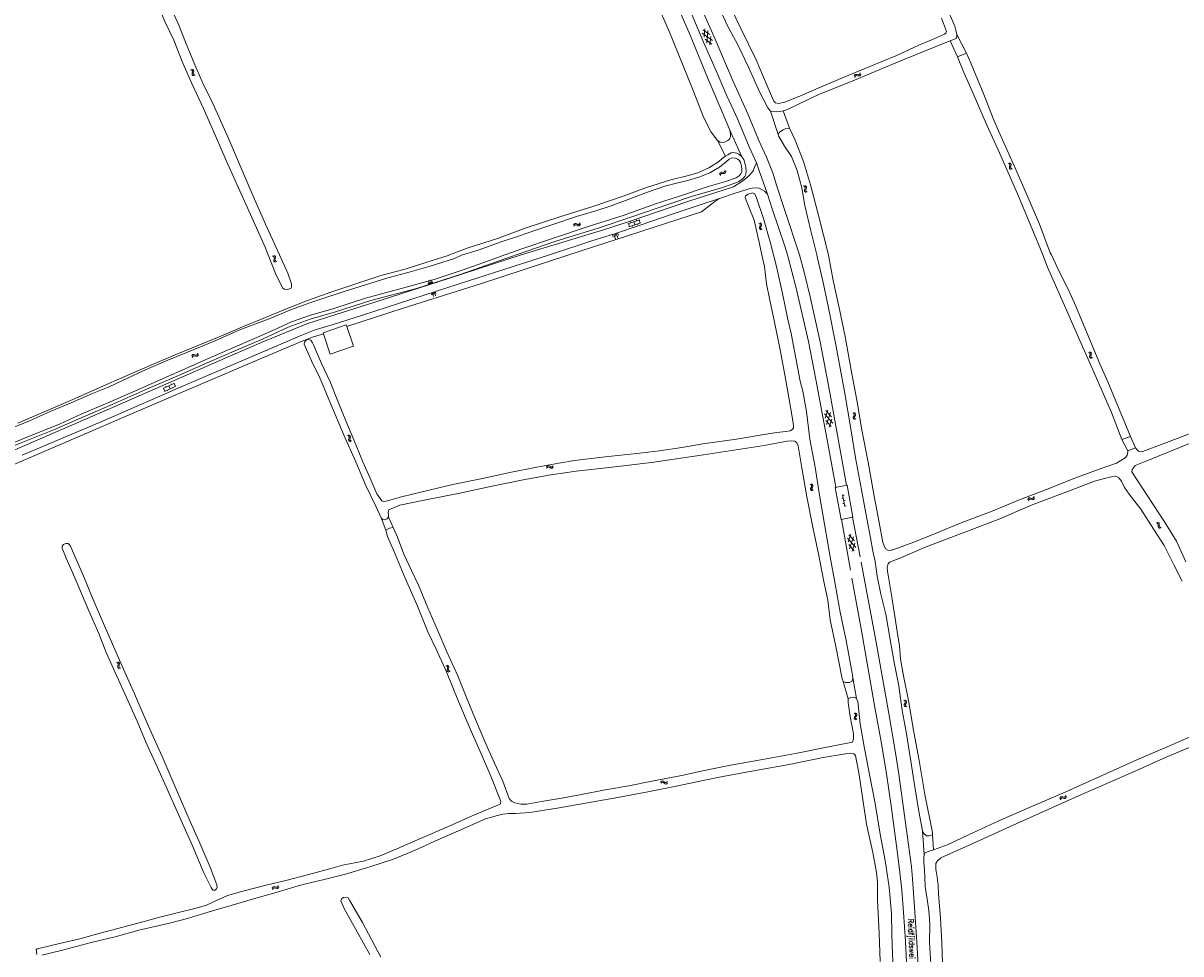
# Model space of a CAD drawing. Header units: metres. Extents: x 189705 to 199106, y 581686 to 588448.
# Tile 109 of 256: x 191393 to 191816, y 586745 to 587085. Entities that reach past the tile are written whole.
import ezdxf

# ---------------------------------------------------------------- set-up
doc = ezdxf.new("R2010")
doc.units = ezdxf.units.M
doc.layers.add('B-WA-OG-GBKN-G', color=7, linetype='Continuous', lineweight=18)
doc.styles.add('Style-STANDARD', font='STANDARD.shx')

msp = doc.modelspace()

# ---------------------------------------------------------------- linework, layer by layer
at = {"layer": 'B-WA-OG-GBKN-G'}
for p, q in [((191641.086, 587081.007), (191644.85, 587078.366)), ((191641.33, 587082.317), (191643.827, 587080.565)), ((191641.743, 587079.596), (191642.012, 587082.634)), ((191642.765, 587077.396), (191643.171, 587081.974)), ((191643.922, 587076.74), (191644.191, 587079.781)), ((191642.107, 587078.811), (191644.604, 587077.057)), ((191454.155, 587067.645), (191454.539, 587067.509)), ((191454.539, 587067.509), (191454.788, 587067.295)), ((191454.585, 587067.894), (191454.97, 587067.76)), ((191454.852, 587066.975), (191454.785, 587066.566)), ((191454.788, 587067.295), (191454.852, 587066.975)), ((191454.97, 587067.76), (191455.219, 587067.549)), ((191455.214, 587066.816), (191455.143, 587066.414)), ((191455.286, 587067.216), (191455.214, 587066.816)), ((191455.219, 587067.549), (191455.286, 587067.216)), ((191454.785, 587066.566), (191454.711, 587066.164)), ((191454.711, 587066.164), (191454.773, 587065.841)), ((191454.773, 587065.841), (191455.029, 587065.621)), ((191455.029, 587065.621), (191455.415, 587065.486)), ((191455.143, 587066.414), (191455.205, 587066.091)), ((191455.205, 587066.091), (191455.459, 587065.87)), ((191455.459, 587065.87), (191455.845, 587065.735)), ((191696.623, 587065.289), (191696.759, 587065.673)), ((191696.759, 587065.673), (191696.972, 587065.922)), ((191696.87, 587064.858), (191697.008, 587065.241)), ((191696.972, 587065.922), (191697.304, 587065.987)), ((191697.008, 587065.241), (191697.224, 587065.489)), ((191697.224, 587065.489), (191697.544, 587065.552)), ((191697.304, 587065.987), (191697.704, 587065.913)), ((191697.544, 587065.552), (191697.953, 587065.483)), ((191697.704, 587065.913), (191698.106, 587065.841)), ((191697.953, 587065.483), (191698.354, 587065.408)), ((191698.106, 587065.841), (191698.43, 587065.901)), ((191698.354, 587065.408), (191698.677, 587065.468)), ((191698.43, 587065.901), (191698.651, 587066.154)), ((191698.651, 587066.154), (191698.788, 587066.539)), ((191698.677, 587065.468), (191698.898, 587065.723)), ((191698.898, 587065.723), (191699.035, 587066.108)), ((191752.815, 587033.441), (191753.194, 587033.293)), ((191753.194, 587033.293), (191753.437, 587033.072)), ((191753.252, 587033.677), (191753.632, 587033.532)), ((191753.437, 587033.072), (191753.492, 587032.75)), ((191753.632, 587033.532), (191753.876, 587033.313)), ((191753.932, 587032.979), (191753.849, 587032.581)), ((191753.876, 587033.313), (191753.932, 587032.979)), ((191647.44, 587029.449), (191647.526, 587029.847)), ((191647.526, 587029.847), (191647.705, 587030.121)), ((191647.705, 587030.121), (191648.027, 587030.227)), ((191647.74, 587029.053), (191647.828, 587029.45)), ((191647.828, 587029.45), (191648.01, 587029.724)), ((191648.01, 587029.724), (191648.32, 587029.827)), ((191648.027, 587030.227), (191648.433, 587030.205)), ((191648.32, 587029.827), (191648.734, 587029.811)), ((191648.433, 587030.205), (191648.841, 587030.185)), ((191648.734, 587029.811), (191649.141, 587029.787)), ((191648.841, 587030.185), (191649.154, 587030.286)), ((191649.141, 587029.787), (191649.455, 587029.888)), ((191649.154, 587030.286), (191649.341, 587030.565)), ((191649.341, 587030.565), (191649.428, 587030.965)), ((191649.455, 587029.888), (191649.641, 587030.169)), ((191649.641, 587030.169), (191649.728, 587030.569)), ((191753.413, 587032.343), (191753.328, 587031.944)), ((191753.328, 587031.944), (191753.38, 587031.619)), ((191753.38, 587031.619), (191753.63, 587031.392)), ((191753.492, 587032.75), (191753.413, 587032.343)), ((191753.63, 587031.392), (191754.011, 587031.246)), ((191753.849, 587032.581), (191753.767, 587032.181)), ((191753.767, 587032.181), (191753.819, 587031.856)), ((191753.819, 587031.856), (191754.066, 587031.628)), ((191754.066, 587031.628), (191754.448, 587031.482)), ((191678.146, 587025.211), (191678.501, 587025.01)), ((191678.501, 587025.01), (191678.709, 587024.756)), ((191678.612, 587025.382), (191678.968, 587025.184)), ((191678.709, 587024.756), (191678.718, 587024.431)), ((191678.968, 587025.184), (191679.178, 587024.933)), ((191679.186, 587024.594), (191679.047, 587024.212)), ((191679.178, 587024.933), (191679.186, 587024.594)), ((191678.581, 587024.039), (191678.44, 587023.656)), ((191678.44, 587023.656), (191678.445, 587023.327)), ((191678.445, 587023.327), (191678.66, 587023.067)), ((191678.718, 587024.431), (191678.581, 587024.039)), ((191678.66, 587023.067), (191679.016, 587022.867)), ((191679.047, 587024.212), (191678.908, 587023.828)), ((191678.908, 587023.828), (191678.913, 587023.499)), ((191678.913, 587023.499), (191679.126, 587023.238)), ((191679.126, 587023.238), (191679.483, 587023.038)), ((191613.902, 587011.406), (191618.265, 587012.865)), ((191614.9, 587012.056), (191614.995, 587011.771)), ((191616.084, 587012.135), (191616.464, 587010.997)), ((191617.079, 587012.784), (191617.174, 587012.5)), ((191618.075, 587012.801), (191618.456, 587011.663)), ((191594.081, 587010.961), (191594.298, 587011.306)), ((191594.226, 587010.486), (191594.446, 587010.829)), ((191594.298, 587011.306), (191594.561, 587011.501)), ((191594.446, 587010.829), (191594.711, 587011.023)), ((191594.561, 587011.501), (191594.9, 587011.49)), ((191594.711, 587011.023), (191595.037, 587011.013)), ((191594.9, 587011.49), (191595.274, 587011.329)), ((191595.037, 587011.013), (191595.42, 587010.855)), ((191595.274, 587011.329), (191595.649, 587011.169)), ((191595.42, 587010.855), (191595.794, 587010.692)), ((191595.649, 587011.169), (191595.978, 587011.156)), ((191595.794, 587010.692), (191596.123, 587010.679)), ((191595.978, 587011.156), (191596.25, 587011.353)), ((191596.123, 587010.679), (191596.395, 587010.878)), ((191596.25, 587011.353), (191596.47, 587011.698)), ((191596.395, 587010.878), (191596.615, 587011.223)), ((191608.75, 587007.627), (191609.407, 587005.729)), ((191609.224, 587007.791), (191609.553, 587006.842)), ((191609.698, 587007.955), (191610.356, 587006.058)), ((191610.173, 587008.12), (191610.502, 587007.171)), ((191614.092, 587011.469), (191614.473, 587010.331)), ((191614.283, 587010.268), (191618.645, 587011.727)), ((191615.47, 587010.665), (191615.565, 587010.38)), ((191617.46, 587011.33), (191617.555, 587011.046)), ((191661.733, 587011.546), (191662.08, 587011.333)), ((191661.967, 587009.982), (191661.959, 587009.653)), ((191661.959, 587009.653), (191662.163, 587009.384)), ((191662.123, 587010.359), (191661.967, 587009.982)), ((191662.08, 587011.333), (191662.278, 587011.071)), ((191662.274, 587010.745), (191662.123, 587010.359)), ((191662.163, 587009.384), (191662.512, 587009.171)), ((191662.205, 587011.7), (191662.554, 587011.488)), ((191662.278, 587011.071), (191662.274, 587010.745)), ((191662.441, 587010.135), (191662.434, 587009.806)), ((191662.434, 587009.806), (191662.636, 587009.537)), ((191662.594, 587010.514), (191662.441, 587010.135)), ((191662.554, 587011.488), (191662.753, 587011.229)), ((191662.749, 587010.89), (191662.594, 587010.514)), ((191662.636, 587009.537), (191662.985, 587009.324)), ((191662.753, 587011.229), (191662.749, 587010.89)), ((191608.275, 587007.462), (191608.604, 587006.513)), ((191484.497, 586999.456), (191484.127, 586999.63)), ((191484.727, 586999.21), (191484.497, 586999.456)), ((191484.95, 586999.659), (191484.58, 586999.833)), ((191484.755, 586998.882), (191484.727, 586999.21)), ((191485.182, 586999.414), (191484.95, 586999.659)), ((191485.21, 586999.086), (191485.182, 586999.414)), ((191484.53, 586998.098), (191484.643, 586998.489)), ((191484.562, 586997.761), (191484.53, 586998.098)), ((191484.788, 586997.525), (191484.562, 586997.761)), ((191484.643, 586998.489), (191484.755, 586998.882)), ((191485.157, 586997.352), (191484.788, 586997.525)), ((191484.986, 586998.294), (191485.095, 586998.694)), ((191485.017, 586997.969), (191484.986, 586998.294)), ((191485.243, 586997.731), (191485.017, 586997.969)), ((191485.095, 586998.694), (191485.21, 586999.086)), ((191485.61, 586997.555), (191485.243, 586997.731)), ((191542.304, 586989.465), (191541.774, 586990.874)), ((191541.247, 586989.067), (191540.982, 586989.772)), ((191541.6, 586989.199), (191541.069, 586990.609)), ((191541.952, 586989.332), (191541.687, 586990.037)), ((191542.657, 586989.597), (191542.392, 586990.302)), ((191543.161, 586986.472), (191543.632, 586985.042)), ((191543.519, 586986.589), (191543.754, 586985.875)), ((191542.089, 586986.119), (191542.325, 586985.404)), ((191542.447, 586986.236), (191542.917, 586984.807)), ((191542.804, 586986.354), (191543.039, 586985.639)), ((191454.566, 586962.957), (191454.726, 586963.331)), ((191454.726, 586963.331), (191454.955, 586963.565)), ((191454.784, 586962.51), (191454.947, 586962.884)), ((191454.947, 586962.884), (191455.178, 586963.117)), ((191454.955, 586963.565), (191455.291, 586963.608)), ((191455.178, 586963.117), (191455.502, 586963.159)), ((191455.291, 586963.608), (191455.685, 586963.508)), ((191455.502, 586963.159), (191455.905, 586963.063)), ((191455.685, 586963.508), (191456.082, 586963.409)), ((191455.905, 586963.063), (191456.3, 586962.961)), ((191456.082, 586963.409), (191456.408, 586963.448)), ((191456.3, 586962.961), (191456.627, 586963)), ((191456.408, 586963.448), (191456.646, 586963.686)), ((191456.627, 586963), (191456.864, 586963.24)), ((191456.646, 586963.686), (191456.808, 586964.062)), ((191456.864, 586963.24), (191457.026, 586963.615)), ((191782.173, 586964.377), (191782.548, 586964.219)), ((191782.548, 586964.219), (191782.784, 586963.991)), ((191782.616, 586964.601), (191782.993, 586964.446)), ((191782.74, 586963.263), (191782.643, 586962.867)), ((191782.643, 586962.867), (191782.686, 586962.541)), ((191782.686, 586962.541), (191782.929, 586962.307)), ((191782.83, 586963.668), (191782.74, 586963.263)), ((191782.784, 586963.991), (191782.83, 586963.668)), ((191782.929, 586962.307), (191783.307, 586962.15)), ((191782.993, 586964.446), (191783.23, 586964.22)), ((191783.182, 586963.489), (191783.089, 586963.091)), ((191783.089, 586963.091), (191783.132, 586962.765)), ((191783.132, 586962.765), (191783.373, 586962.53)), ((191783.277, 586963.885), (191783.182, 586963.489)), ((191783.23, 586964.22), (191783.277, 586963.885)), ((191783.373, 586962.53), (191783.75, 586962.373)), ((191448.277, 586953.109), (191444.075, 586951.236)), ((191447.133, 586952.6), (191447.011, 586952.874)), ((191448.583, 586951.932), (191448.094, 586953.028)), ((191444.747, 586950.222), (191444.258, 586951.318)), ((191448.765, 586952.013), (191444.564, 586950.14)), ((191445.217, 586951.745), (191445.095, 586952.019)), ((191445.736, 586950.335), (191445.614, 586950.609)), ((191446.665, 586951.077), (191446.176, 586952.173)), ((191447.835, 586951.27), (191447.713, 586951.544)), ((191685.732, 586941.937), (191688.762, 586938.479)), ((191686.036, 586940.411), (191687.017, 586943.298)), ((191686.279, 586943.152), (191688.29, 586940.858)), ((191686.508, 586938.031), (191687.986, 586942.383)), ((191687.476, 586937.119), (191688.458, 586940.01)), ((191696.153, 586942.347), (191696.479, 586942.103)), ((191696.243, 586940.768), (191696.206, 586940.441)), ((191696.206, 586940.441), (191696.385, 586940.155)), ((191696.433, 586941.129), (191696.243, 586940.768)), ((191696.385, 586940.155), (191696.713, 586939.911)), ((191696.619, 586941.5), (191696.433, 586941.129)), ((191696.479, 586942.103), (191696.653, 586941.824)), ((191696.653, 586941.824), (191696.619, 586941.5)), ((191696.638, 586942.457), (191696.965, 586942.215)), ((191696.73, 586940.878), (191696.693, 586940.551)), ((191696.693, 586940.551), (191696.87, 586940.264)), ((191696.917, 586941.24), (191696.73, 586940.878)), ((191696.87, 586940.264), (191697.197, 586940.02)), ((191697.105, 586941.601), (191696.917, 586941.24)), ((191696.965, 586942.215), (191697.141, 586941.938)), ((191697.141, 586941.938), (191697.105, 586941.601)), ((191686.203, 586939.561), (191688.213, 586937.266)), ((191511.431, 586934.008), (191511.805, 586933.845)), ((191511.805, 586933.845), (191512.038, 586933.614)), ((191511.878, 586934.226), (191512.252, 586934.066)), ((191511.985, 586932.887), (191511.884, 586932.492)), ((191511.884, 586932.492), (191511.923, 586932.165)), ((191511.923, 586932.165), (191512.163, 586931.928)), ((191512.08, 586933.291), (191511.985, 586932.887)), ((191512.038, 586933.614), (191512.08, 586933.291)), ((191512.163, 586931.928), (191512.539, 586931.767)), ((191512.252, 586934.066), (191512.486, 586933.838)), ((191512.43, 586933.107), (191512.332, 586932.711)), ((191512.332, 586932.711), (191512.371, 586932.384)), ((191512.371, 586932.384), (191512.609, 586932.147)), ((191512.53, 586933.502), (191512.43, 586933.107)), ((191512.486, 586933.838), (191512.53, 586933.502)), ((191512.609, 586932.147), (191512.985, 586931.985)), ((191584.405, 586922.88), (191584.692, 586923.037)), ((191584.692, 586923.037), (191585.026, 586922.98)), ((191584.142, 586922.569), (191584.405, 586922.88)), ((191584.22, 586922.079), (191584.485, 586922.388)), ((191584.485, 586922.388), (191584.775, 586922.543)), ((191584.775, 586922.543), (191585.096, 586922.489)), ((191585.026, 586922.98), (191585.374, 586922.77)), ((191585.096, 586922.489), (191585.454, 586922.279)), ((191585.374, 586922.77), (191585.724, 586922.559)), ((191585.454, 586922.279), (191585.802, 586922.067)), ((191585.724, 586922.559), (191586.048, 586922.501)), ((191585.802, 586922.067), (191586.126, 586922.008)), ((191586.048, 586922.501), (191586.345, 586922.659)), ((191586.126, 586922.008), (191586.423, 586922.169)), ((191586.345, 586922.659), (191586.61, 586922.971)), ((191586.423, 586922.169), (191586.688, 586922.48)), ((191680.569, 586916.278), (191680.899, 586916.04)), ((191680.688, 586914.701), (191680.657, 586914.373)), ((191680.871, 586915.065), (191680.688, 586914.701)), ((191681.05, 586915.439), (191680.871, 586915.065)), ((191680.899, 586916.04), (191681.078, 586915.764)), ((191681.078, 586915.764), (191681.05, 586915.439)), ((191681.051, 586916.397), (191681.383, 586916.16)), ((191681.173, 586914.819), (191681.141, 586914.492)), ((191681.353, 586915.186), (191681.173, 586914.819)), ((191681.534, 586915.55), (191681.353, 586915.186)), ((191681.383, 586916.16), (191681.564, 586915.887)), ((191681.564, 586915.887), (191681.534, 586915.55)), ((191680.657, 586914.373), (191680.841, 586914.09)), ((191680.841, 586914.09), (191681.173, 586913.852)), ((191681.141, 586914.492), (191681.323, 586914.209)), ((191681.323, 586914.209), (191681.656, 586913.971)), ((191692.604, 586911.18), (191692.114, 586911.08)), ((191692.364, 586912.356), (191693.244, 586908.045)), ((191692.894, 586912.26), (191692.404, 586912.16)), ((191693.294, 586910.3), (191692.804, 586910.2)), ((191760.077, 586910.617), (191760.243, 586910.989)), ((191760.243, 586910.989), (191760.475, 586911.22)), ((191760.288, 586910.168), (191760.456, 586910.539)), ((191760.456, 586910.539), (191760.691, 586910.768)), ((191760.475, 586911.22), (191760.812, 586911.257)), ((191760.691, 586910.768), (191761.015, 586910.805)), ((191760.812, 586911.257), (191761.204, 586911.152)), ((191761.015, 586910.805), (191761.417, 586910.703)), ((191761.204, 586911.152), (191761.599, 586911.047)), ((191761.417, 586910.703), (191761.811, 586910.595)), ((191761.599, 586911.047), (191761.926, 586911.081)), ((191761.811, 586910.595), (191762.138, 586910.629)), ((191761.926, 586911.081), (191762.168, 586911.315)), ((191762.138, 586910.629), (191762.379, 586910.866)), ((191762.168, 586911.315), (191762.336, 586911.688)), ((191762.379, 586910.866), (191762.547, 586911.238)), ((191693.004, 586909.221), (191692.514, 586909.121)), ((191693.694, 586908.341), (191693.204, 586908.241)), ((191806.931, 586902.052), (191807.328, 586901.96)), ((191807.328, 586901.96), (191807.6, 586901.776)), ((191807.329, 586902.348), (191807.727, 586902.26)), ((191807.727, 586902.26), (191807.999, 586902.078)), ((191807.999, 586902.078), (191808.103, 586901.756)), ((191694.441, 586895.028), (191695.416, 586897.918)), ((191694.678, 586897.77), (191696.694, 586895.48)), ((191807.6, 586901.776), (191807.701, 586901.466)), ((191807.681, 586901.052), (191807.654, 586900.644)), ((191807.654, 586900.644), (191807.753, 586900.33)), ((191807.701, 586901.466), (191807.681, 586901.052)), ((191807.753, 586900.33), (191808.032, 586900.142)), ((191808.032, 586900.142), (191808.431, 586900.052)), ((191808.078, 586901.35), (191808.054, 586900.942)), ((191808.054, 586900.942), (191808.153, 586900.628)), ((191808.103, 586901.756), (191808.078, 586901.35)), ((191808.153, 586900.628), (191808.431, 586900.438)), ((191808.431, 586900.438), (191808.829, 586900.348)), ((191694.134, 586896.554), (191697.172, 586893.103)), ((191694.61, 586894.179), (191696.625, 586891.888)), ((191694.918, 586892.65), (191696.387, 586897.005)), ((191695.888, 586891.74), (191696.864, 586894.633)), ((191427.531, 586851.281), (191427.903, 586851.116)), ((191427.903, 586851.116), (191428.134, 586850.884)), ((191427.082, 586851.069), (191427.453, 586850.901)), ((191427.453, 586850.901), (191427.683, 586850.667)), ((191427.619, 586849.94), (191427.513, 586849.547)), ((191427.513, 586849.547), (191427.547, 586849.219)), ((191427.547, 586849.219), (191427.784, 586848.979)), ((191427.721, 586850.343), (191427.619, 586849.94)), ((191427.683, 586850.667), (191427.721, 586850.343)), ((191427.784, 586848.979), (191428.157, 586848.812)), ((191428.068, 586850.154), (191427.964, 586849.759)), ((191427.964, 586849.759), (191427.998, 586849.432)), ((191427.998, 586849.432), (191428.233, 586849.191)), ((191428.173, 586850.547), (191428.068, 586850.154)), ((191428.134, 586850.884), (191428.173, 586850.547)), ((191428.233, 586849.191), (191428.606, 586849.024)), ((191547.438, 586849.854), (191547.81, 586849.686)), ((191547.81, 586849.686), (191548.04, 586849.452)), ((191547.977, 586848.726), (191547.871, 586848.332)), ((191547.871, 586848.332), (191547.906, 586848.005)), ((191547.887, 586850.066), (191548.26, 586849.901)), ((191547.906, 586848.005), (191548.143, 586847.765)), ((191548.078, 586849.128), (191547.977, 586848.726)), ((191548.04, 586849.452), (191548.078, 586849.128)), ((191548.143, 586847.765), (191548.516, 586847.598)), ((191548.26, 586849.901), (191548.491, 586849.67)), ((191548.425, 586848.94), (191548.322, 586848.545)), ((191548.322, 586848.545), (191548.357, 586848.218)), ((191548.357, 586848.218), (191548.592, 586847.977)), ((191548.53, 586849.333), (191548.425, 586848.94)), ((191548.491, 586849.67), (191548.53, 586849.333)), ((191548.592, 586847.977), (191548.965, 586847.811)), ((191714.786, 586837.248), (191715.112, 586837.004)), ((191714.879, 586835.669), (191714.843, 586835.342)), ((191714.843, 586835.342), (191715.022, 586835.056)), ((191715.068, 586836.03), (191714.879, 586835.669)), ((191715.022, 586835.056), (191715.35, 586834.813)), ((191715.253, 586836.401), (191715.068, 586836.03)), ((191715.112, 586837.004), (191715.286, 586836.726)), ((191715.286, 586836.726), (191715.253, 586836.401)), ((191715.27, 586837.358), (191715.598, 586837.117)), ((191715.365, 586835.779), (191715.329, 586835.452)), ((191715.329, 586835.452), (191715.506, 586835.167)), ((191715.552, 586836.143), (191715.365, 586835.779)), ((191715.506, 586835.167), (191715.835, 586834.923)), ((191715.739, 586836.504), (191715.552, 586836.143)), ((191715.598, 586837.117), (191715.774, 586836.841)), ((191715.774, 586836.841), (191715.739, 586836.504)), ((191696.587, 586832.572), (191696.912, 586832.326)), ((191696.67, 586830.992), (191696.631, 586830.665)), ((191696.631, 586830.665), (191696.809, 586830.379)), ((191696.861, 586831.353), (191696.67, 586830.992)), ((191696.809, 586830.379), (191697.135, 586830.133)), ((191697.049, 586831.723), (191696.861, 586831.353)), ((191696.912, 586832.326), (191697.084, 586832.047)), ((191697.084, 586832.047), (191697.049, 586831.723)), ((191697.072, 586832.679), (191697.398, 586832.436)), ((191697.157, 586831.1), (191697.118, 586830.773)), ((191697.118, 586830.773), (191697.293, 586830.486)), ((191697.346, 586831.462), (191697.157, 586831.1)), ((191697.293, 586830.486), (191697.62, 586830.24)), ((191697.535, 586831.822), (191697.346, 586831.462)), ((191697.398, 586832.436), (191697.572, 586832.159)), ((191697.572, 586832.159), (191697.535, 586831.822)), ((191625.895, 586807.437), (191626.19, 586807.717)), ((191625.919, 586806.941), (191626.216, 586807.219)), ((191626.19, 586807.717), (191626.493, 586807.842)), ((191626.216, 586807.219), (191626.521, 586807.342)), ((191626.493, 586807.842), (191626.818, 586807.749)), ((191626.521, 586807.342), (191626.834, 586807.253)), ((191626.818, 586807.749), (191627.141, 586807.502)), ((191626.834, 586807.253), (191627.168, 586807.006)), ((191627.141, 586807.502), (191627.467, 586807.254)), ((191627.168, 586807.006), (191627.491, 586806.756)), ((191627.467, 586807.254), (191627.782, 586807.161)), ((191627.491, 586806.756), (191627.806, 586806.663)), ((191627.782, 586807.161), (191628.095, 586807.286)), ((191627.806, 586806.663), (191628.119, 586806.79)), ((191628.095, 586807.286), (191628.392, 586807.567)), ((191628.119, 586806.79), (191628.416, 586807.071)), ((191771.693, 586801.351), (191771.846, 586801.728)), ((191771.846, 586801.728), (191772.071, 586801.966)), ((191771.918, 586800.908), (191772.075, 586801.285)), ((191772.071, 586801.966), (191772.406, 586802.015)), ((191772.075, 586801.285), (191772.302, 586801.522)), ((191772.302, 586801.522), (191772.624, 586801.569)), ((191772.406, 586802.015), (191772.802, 586801.922)), ((191772.624, 586801.569), (191773.03, 586801.48)), ((191772.802, 586801.922), (191773.2, 586801.83)), ((191773.03, 586801.48), (191773.427, 586801.386)), ((191773.2, 586801.83), (191773.526, 586801.875)), ((191773.427, 586801.386), (191773.753, 586801.43)), ((191773.526, 586801.875), (191773.76, 586802.117)), ((191773.753, 586801.43), (191773.985, 586801.674)), ((191773.76, 586802.117), (191773.915, 586802.495)), ((191773.985, 586801.674), (191774.141, 586802.052)), ((191483.901, 586768.568), (191484.082, 586768.933)), ((191484.082, 586768.933), (191484.323, 586769.154)), ((191484.093, 586768.111), (191484.277, 586768.474)), ((191484.277, 586768.474), (191484.521, 586768.694)), ((191484.323, 586769.154), (191484.661, 586769.178)), ((191484.521, 586768.694), (191484.846, 586768.718)), ((191484.661, 586769.178), (191485.049, 586769.057)), ((191484.846, 586768.718), (191485.244, 586768.599)), ((191485.049, 586769.057), (191485.439, 586768.936)), ((191485.244, 586768.599), (191485.633, 586768.476)), ((191485.439, 586768.936), (191485.768, 586768.956)), ((191485.633, 586768.476), (191485.961, 586768.496)), ((191485.768, 586768.956), (191486.019, 586769.18)), ((191485.961, 586768.496), (191486.211, 586768.723)), ((191486.019, 586769.18), (191486.201, 586769.546)), ((191486.211, 586768.723), (191486.394, 586769.088))]:
    msp.add_line(p, q, dxfattribs=at)
at = {"layer": 'B-WA-OG-GBKN-G', "flags": 128}
for points in [[(191676.591, 587000), (191671.197, 587016.651), (191668.245, 587025.548), (191666.991, 587029.612), (191664.515, 587035.734), (191661.755, 587041.777), (191657.703, 587051.538), (191652.035, 587064.199), (191645.766, 587078.812), (191639.5, 587093.12), (191632.43, 587109.378), (191627.096, 587121.61), (191621.162, 587135.794), (191615.125, 587150.027), (191609.399, 587163.577), (191603.78, 587176.391), (191598.599, 587188.523), (191593.004, 587201.616), (191587.096, 587215.597), (191582.713, 587226.464), (191580.612, 587231.682)], [(191666.055, 587052.588), (191665.005, 587053.757), (191662.162, 587059.424), (191658.004, 587068.624), (191653.928, 587077.068), (191650.25, 587083.969), (191646.854, 587091.578), (191642.855, 587099.748), (191639.651, 587106.818), (191636.087, 587113.242), (191632.455, 587121.454), (191628.302, 587130.247), (191624.596, 587138.933), (191620.287, 587148.75), (191616.063, 587158.632), (191611.38, 587169.735), (191607.183, 587179.862), (191602.154, 587191.563), (191598.732, 587200.157)], [(191651.149, 587045.564), (191648.625, 587051.657), (191643.206, 587064.274), (191636.647, 587080.313), (191628.921, 587098.355), (191623.452, 587111.348), (191616.897, 587128.015), (191610.463, 587142.122), (191602.131, 587160.757), (191595.488, 587174.645), (191591.528, 587182.14), (191588.588, 587186.785), (191587.634, 587187.561)], [(191701.846, 587164.186), (191701.642, 587163.588), (191701.677, 587162.41), (191703.99, 587156.015), (191707.895, 587147.201), (191711.619, 587138.653), (191715.884, 587128.463), (191719.438, 587119.643), (191723.182, 587111.246), (191726.05, 587103.522), (191728.54, 587095.506), (191730.653, 587089.738), (191733.371, 587083.661), (191733.891, 587081.615), (191734.069, 587080.592)], [(191426.524, 587126.857), (191427.62, 587124.893), (191430.853, 587118.4), (191433.63, 587112.364), (191436.684, 587105.165), (191440.618, 587095.564), (191444.788, 587085.32), (191448.013, 587078.548), (191451.313, 587070.098), (191454.547, 587062.672), (191458.847, 587053.554), (191463.291, 587043.587), (191467.131, 587034.479), (191471.505, 587024.765), (191476.001, 587014.785), (191481.373, 587002.881), (191482.518, 587000)], [(191624.093, 587092.882), (191629.15, 587081.453), (191633.645, 587070.332), (191638.012, 587059.452), (191641.58, 587050.371), (191644.346, 587044.814), (191646.732, 587041.786)], [(191486.663, 587000), (191485.959, 587001.59), (191481.462, 587011.278), (191476.674, 587022.278), (191472.648, 587031.685), (191468.482, 587041.418), (191464.594, 587050.183), (191461.691, 587056.654), (191459.091, 587061.711), (191455.716, 587069.534), (191452.338, 587077.816), (191449.808, 587083.916), (191447.141, 587089.823)], [(191672.222, 587000), (191671.259, 587003.186), (191666.6, 587016.882), (191664.91, 587022.224), (191663.308, 587026.7), (191661.901, 587030.766), (191660.898, 587033.648), (191658.26, 587039.472), (191654.08, 587049.458), (191650.102, 587058.162), (191646.139, 587067.279), (191641.531, 587077.788), (191636.736, 587089.338)], [(191651.821, 587089.782), (191655.257, 587082.766), (191660.813, 587071.289), (191664.8, 587061.81), (191667.305, 587056.215), (191667.863, 587055.621), (191668.936, 587055.357), (191671.301, 587055.836), (191676.946, 587058.093), (191684.248, 587061.36), (191692.619, 587064.831), (191702.346, 587068.896), (191711.825, 587072.779), (191720.203, 587076.641), (191725.242, 587078.685), (191729.572, 587080.629), (191730.1, 587081.011), (191730.311, 587081.674), (191728.526, 587086.536)], [(191734.069, 587080.592), (191734.066, 587079.655), (191733.849, 587079.051), (191731.723, 587078.252)], [(191737.673, 587073.799), (191734.069, 587080.592)], [(191731.723, 587078.252), (191729.488, 587077.413), (191711.867, 587070.26), (191696.749, 587063.846), (191683.659, 587058.628), (191676.793, 587055.354), (191672.795, 587053.435), (191671.915, 587053.08), (191670.632, 587052.708)], [(191734.309, 587072.438), (191731.723, 587078.252)], [(191734.309, 587072.438), (191737.673, 587073.799)], [(191765.482, 587000), (191761.488, 587009.797), (191756.249, 587022.346), (191749.711, 587037.355), (191745.217, 587047.187), (191740.053, 587059.034), (191736.657, 587066.643), (191734.309, 587072.438)], [(191737.673, 587073.799), (191739.384, 587069.9), (191743.976, 587058.577), (191747.685, 587049.313), (191751.318, 587040.922), (191755.631, 587031.175), (191760.175, 587020.887), (191764.37, 587011.296), (191768.276, 587000.795), (191768.648, 587000)], [(191670.632, 587052.708), (191669.407, 587052.445), (191668.293, 587052.254), (191666.055, 587052.588)], [(191668.848, 587044.017), (191666.055, 587052.588)], [(191672.977, 587046.334), (191670.632, 587052.708)], [(191668.848, 587044.017), (191669.363, 587044.845), (191670.68, 587045.665), (191671.635, 587046.201)], [(191671.635, 587046.201), (191672.977, 587046.334)], [(191672.977, 587046.334), (191675.02, 587041.902), (191678.086, 587034.155), (191680.67, 587025.579), (191683.167, 587015.896), (191685.401, 587007.263), (191687.249, 587000)], [(191646.732, 587041.786), (191647.701, 587041.236), (191648.795, 587041.113), (191649.535, 587041.31), (191650.497, 587041.816), (191651.11, 587042.324), (191651.452, 587043.242), (191651.367, 587044.221), (191651.149, 587045.564)], [(191646.732, 587041.786), (191649.582, 587036.145)], [(191651.149, 587045.564), (191655.62, 587035.895)], [(191682.979, 587000), (191680.777, 587008.817), (191678.551, 587018.059), (191677.524, 587024.55), (191675.757, 587030.887), (191673.664, 587035.987), (191671.158, 587039.779), (191668.964, 587043.563), (191668.848, 587044.017)], [(191649.582, 587036.145), (191650.415, 587036.632), (191651.643, 587037.266), (191652.48, 587037.391), (191653.703, 587037.221), (191654.479, 587036.854), (191655.62, 587035.895)], [(191548.761, 587000), (191555.536, 587002.63), (191566.618, 587006.115), (191576.718, 587009.955), (191589.112, 587013.898), (191601.123, 587017.675), (191612.194, 587021.439), (191620.754, 587024.608), (191629.655, 587027.393), (191635.62, 587028.971), (191639.43, 587030.036), (191643.562, 587031.82), (191647.042, 587034.002), (191648.436, 587035.218), (191649.582, 587036.145)], [(191568.96, 587000), (191575.551, 587002.309), (191586.421, 587005.976), (191599.102, 587010.223), (191612.146, 587014.46), (191624.361, 587018.806), (191632.789, 587021.536), (191643.294, 587024.985), (191649.26, 587026.75), (191653.507, 587028.235), (191654.567, 587028.928), (191655.129, 587029.56), (191655.548, 587030.432), (191655.607, 587031.533), (191655.33, 587032.948), (191655.044, 587033.902), (191654.576, 587034.611), (191653.988, 587035.036), (191653.206, 587035.358), (191652.281, 587035.545), (191651.613, 587035.42), (191650.936, 587034.996), (191649.998, 587034.211), (191647.419, 587032.03), (191643.902, 587030.068)], [(191660.898, 587033.648), (191660.249, 587032.119), (191659.651, 587030.742), (191658.522, 587029.324), (191657.076, 587027.95), (191655.608, 587026.806), (191652.476, 587024.952), (191636.248, 587019.635), (191624.02, 587015.526), (191616.266, 587012.849), (191606.964, 587009.83), (191593.757, 587005.814), (191574.974, 587000)], [(191655.62, 587035.895), (191656.243, 587034.886), (191656.669, 587033.581), (191657.042, 587032.043), (191657.189, 587030.649), (191657.039, 587029.432)], [(191643.902, 587030.068), (191639.874, 587028.459), (191635.842, 587027.187), (191632.144, 587026.322), (191627.413, 587025.19), (191620.782, 587022.852), (191614.021, 587020.216), (191607.825, 587017.914), (191602.248, 587016.139), (191595.153, 587014.05), (191586.822, 587011.203), (191579.575, 587008.772), (191573.913, 587006.861), (191567.284, 587004.646), (191559.595, 587001.893), (191553.489, 587000)], [(191657.039, 587029.432), (191656.666, 587028.728), (191655.694, 587027.651), (191654.496, 587026.816), (191653.411, 587026.33), (191647.366, 587024.234), (191637.96, 587021.576), (191628.935, 587018.545), (191615.383, 587013.948), (191602.676, 587009.689), (191587.62, 587005.017), (191573.121, 587000)], [(191664.91, 587022.224), (191663.854, 587023.253), (191662.98, 587023.807), (191661.896, 587024.36), (191660.806, 587024.556), (191659.304, 587024.353), (191657.798, 587024.023), (191652.815, 587022.404), (191647.712, 587020.715), (191639.551, 587018.111), (191630.149, 587014.862), (191618.466, 587010.935), (191608.989, 587007.711), (191600.801, 587005.157), (191585.329, 587000)], [(191647.712, 587020.715), (191646.422, 587020.044), (191645.689, 587019.581), (191640.815, 587015.783), (191592.295, 587000)], [(191662.922, 587000), (191662.023, 587004.029), (191660.023, 587012.739), (191658.007, 587017.8), (191656.731, 587020.979), (191656.882, 587021.582), (191657.849, 587022.201), (191659.484, 587022.651), (191660.254, 587022.37), (191660.938, 587020.891), (191663.485, 587013.359), (191666.094, 587004.349), (191667.177, 587000)], [(191573.121, 587000), (191571.769, 586999.532), (191552.665, 586992.823), (191536.661, 586987.787), (191520.046, 586983.39), (191507.056, 586979.204), (191497.824, 586976.551), (191489.774, 586973.596), (191480.713, 586969.398), (191470.098, 586964.829), (191461.076, 586960.914), (191450.552, 586956.287), (191438.605, 586951.147), (191425.44, 586945.352), (191415.881, 586941.206), (191404.445, 586936.259), (191391.088, 586930.858), (191378.7, 586925.429), (191370.706, 586921.853), (191359.051, 586917.016), (191350.119, 586913.199), (191346.444, 586911.879), (191345.246, 586911.717)], [(191574.974, 587000), (191548.425, 586991.413), (191523.834, 586983.507), (191507.271, 586978.228), (191496.601, 586974.786), (191481.106, 586968.465), (191468.761, 586963.114), (191426.519, 586944.664), (191397.207, 586931.949), (191370.967, 586920.634)], [(191384.057, 586929.216), (191396.501, 586934.271), (191406.487, 586938.344), (191414.422, 586941.906), (191423.03, 586945.57), (191432.913, 586949.889), (191441.903, 586953.823), (191451.288, 586957.969), (191460.938, 586962.263), (191469.637, 586966.075), (191477.507, 586969.45), (191484.471, 586972.499), (191491.06, 586975.574), (191497.589, 586977.906), (191506.439, 586980.452), (191518.081, 586984.263), (191531.626, 586987.83), (191543.141, 586991.053), (191553.355, 586994.394), (191564.713, 586998.512), (191568.96, 587000)], [(191553.489, 587000), (191553.096, 586999.878), (191550.555, 586998.707), (191541.719, 586995.948), (191534.039, 586993.661), (191525.9, 586991.507), (191518.071, 586989.046), (191510.247, 586986.585), (191501.768, 586983.862), (191497.684, 586982.468), (191490.986, 586980.026), (191482.8, 586976.691), (191471.792, 586972.459), (191463.424, 586968.723), (191455.755, 586965.529), (191445.86, 586961.585), (191437.918, 586958.087), (191429.245, 586954.158), (191424.384, 586951.763), (191417.692, 586949.179), (191410.469, 586945.931), (191402.82, 586942.775), (191395.298, 586939.366), (191386.995, 586935.921)], [(191391.007, 586938.578), (191401.537, 586943.044), (191411.925, 586947.581), (191421.238, 586951.708), (191430.137, 586955.552), (191440.234, 586960.006), (191448.486, 586963.458), (191456.549, 586966.735), (191465.183, 586970.341), (191473.059, 586973.774), (191481.576, 586977.199), (191489.381, 586980.387), (191496.885, 586983.308), (191505.438, 586986.426), (191516.009, 586989.926), (191523.716, 586992.485), (191532.562, 586994.765), (191540.049, 586997.26), (191548.32, 586999.829), (191548.761, 587000)], [(191392.586, 586926.884), (191421.696, 586939.142), (191453.524, 586953.03), (191480.322, 586964.421), (191494.852, 586970.665), (191499.678, 586972.627), (191505.826, 586974.515), (191516.927, 586978.008), (191548.555, 586988.209), (191585.329, 587000)], [(191482.518, 587000), (191485.477, 586992.559), (191487.885, 586987.821), (191488.505, 586987.448), (191489.399, 586987.378), (191490.834, 586987.784), (191491.037, 586988.171), (191491.042, 586989.04), (191491.025, 586989.441), (191489.635, 586993.286), (191486.663, 587000)], [(191511.215, 586973.884), (191531.867, 586980.514), (191560.116, 586989.491), (191592.295, 587000)], [(191580.665, 586922.502), (191588.749, 586923.957), (191594.478, 586924.844), (191605.619, 586926.244), (191617.192, 586927.43), (191625.449, 586928.438), (191633.661, 586929.673), (191641.357, 586930.954), (191653.618, 586932.7), (191664.466, 586934.481), (191668.337, 586935.1), (191671.618, 586935.493), (191673.181, 586935.761), (191673.849, 586936.039), (191674.395, 586936.718), (191674.443, 586937.696), (191674.247, 586939.44), (191672.693, 586947.948), (191671.32, 586956.151), (191669.311, 586966.514), (191667.473, 586975.399), (191665.654, 586984.147), (191664.611, 586989.4), (191663.869, 586995.76), (191662.922, 587000)], [(191667.177, 587000), (191668.218, 586995.821), (191670.423, 586985.969), (191672.293, 586977.059), (191673.575, 586971.319), (191675.341, 586962.273), (191676.876, 586953.856), (191677.8, 586950.204), (191679.194, 586942.747), (191680.452, 586932.716), (191682.371, 586922.496), (191683.972, 586912.27), (191685.741, 586901.668), (191687.83, 586889.646), (191689.717, 586879.744), (191691.532, 586869.492)], [(191672.222, 587000), (191675.409, 586987.92), (191679.874, 586968.396), (191682.581, 586954.439), (191686.744, 586932.447)], [(191687.591, 586950.4), (191684.194, 586968.273), (191680.571, 586984.645), (191678.301, 586993.695), (191676.591, 587000)], [(191721.629, 586789.561), (191720.234, 586796.662), (191718.753, 586805.585), (191717.318, 586814.98), (191715.634, 586825.789), (191714.13, 586833.474), (191712.87, 586842.513), (191711.393, 586850.489), (191709.897, 586858.789), (191708.12, 586868.743), (191706.304, 586876.059), (191705.031, 586882.68), (191704.318, 586887.958), (191703.407, 586891.733), (191702.545, 586896.59), (191701.247, 586903.742), (191699.277, 586914.202), (191697.148, 586925.901), (191695.405, 586936.406), (191693.086, 586950.049), (191689.882, 586967.195), (191687.246, 586980.729), (191685.338, 586989.918), (191683.267, 586998.849), (191682.979, 587000)], [(191687.249, 587000), (191687.281, 586999.876), (191688.963, 586990.719), (191691.09, 586980.68), (191693.351, 586970.18), (191695.453, 586957.905), (191697.564, 586946.978), (191699.59, 586935.358), (191701.687, 586924.224), (191703.951, 586911.831), (191705.787, 586902.188), (191707.091, 586894.939), (191708.115, 586892.615), (191708.853, 586892.082), (191709.812, 586892.034), (191711.122, 586892.4), (191718.395, 586895.085), (191725.922, 586898.119), (191735.7, 586902.081), (191747.047, 586906.414), (191756.079, 586910.19), (191766.564, 586914.227), (191777.217, 586918.491), (191786.508, 586921.845), (191792.418, 586923.943), (191795.676, 586925.84), (191796.359, 586926.753), (191796.412, 586927.122), (191796.557, 586927.893), (191796.629, 586928.45)], [(191794.372, 586932.515), (191790.634, 586942.436), (191783.444, 586958.918), (191779.021, 586968.717), (191773.458, 586981.555), (191767.293, 586995.559), (191765.482, 587000)], [(191768.648, 587000), (191771.389, 586994.145), (191774.904, 586987.251), (191777.623, 586981.285), (191781.706, 586971.239), (191786.345, 586960.196), (191789.23, 586953.676), (191797.54, 586933.636)], [(191502.701, 586971.225), (191502.583, 586971.577), (191511.038, 586974.413), (191511.215, 586973.884)], [(191511.215, 586973.884), (191513.647, 586966.634), (191505.192, 586963.798)], [(191317.407, 586858.413), (191318.779, 586859.406), (191320.429, 586860.78), (191321.546, 586862.002), (191322.51, 586863.427), (191323.296, 586865.182), (191323.524, 586866.835), (191323.471, 586868.488), (191322.961, 586870.7), (191316.973, 586887.756), (191316.718, 586889.231), (191316.793, 586890.019), (191317.148, 586890.833), (191317.681, 586891.724), (191318.9, 586892.462), (191328.375, 586896.768), (191363.275, 586912.185), (191398.151, 586927.118), (191438.539, 586944.549), (191479.384, 586961.903), (191494.93, 586968.478), (191499.02, 586970.084), (191502.701, 586971.225)], [(191505.192, 586963.798), (191502.701, 586971.225)], [(191523.768, 586903.91), (191521.829, 586908.201), (191518.079, 586916.021), (191514.473, 586924.434), (191510.282, 586933.877), (191505.419, 586945.481), (191501.428, 586955.079), (191498.365, 586961.326), (191495.624, 586967.339), (191495.717, 586968.101), (191496.424, 586968.881), (191497.058, 586969.08), (191498.078, 586968.85), (191498.676, 586967.905), (191499.1, 586967.141), (191502.013, 586960.293), (191505.121, 586953.639), (191507.943, 586946.514), (191510.855, 586939.395), (191513.826, 586932.406), (191517.129, 586924.394), (191519.632, 586918.698), (191522.238, 586912.679), (191524.059, 586910.095), (191524.73, 586909.963), (191525.649, 586910.077), (191531.193, 586911.623), (191539.245, 586913.55), (191549.963, 586916.154), (191560.783, 586918.311), (191570.841, 586920.562), (191580.665, 586922.502)], [(191799.393, 586929.467), (191799.838, 586928.883), (191800.511, 586928.259), (191801.528, 586928.075), (191802.04, 586928.164), (191808.132, 586930.437), (191819.136, 586934.577), (191829.601, 586938.815), (191840.073, 586942.782), (191851.323, 586947.245), (191859.616, 586950.569), (191867.097, 586953.7), (191872.949, 586956.012), (191875.448, 586957.257), (191875.61, 586957.399), (191875.747, 586957.82), (191875.787, 586958.222)], [(191693.829, 586915.828), (191687.591, 586950.4)], [(191692.564, 586844.171), (191692.19, 586845.125), (191689.893, 586856.947), (191687.869, 586866.636), (191687.006, 586873.872), (191685.352, 586881.265), (191683.735, 586890.162), (191681.544, 586900.584), (191679.252, 586911.628), (191677.47, 586922.191), (191676.103, 586930.251), (191675.633, 586931.296), (191674.882, 586931.939), (191673.807, 586932.078), (191672.108, 586931.921), (191663.723, 586930.367), (191652.648, 586928.67), (191641.616, 586926.979), (191632.446, 586925.644)], [(191689.894, 586915.111), (191686.744, 586932.447)], [(191797.54, 586933.636), (191794.372, 586932.515)], [(191794.372, 586932.515), (191796.629, 586928.45)], [(191797.54, 586933.636), (191799.393, 586929.467)], [(191820.308, 586931.592), (191802.972, 586924.545), (191799.26, 586923.025), (191798.129, 586921.615), (191798.101, 586920.714), (191803.744, 586911.956), (191810.026, 586902.47), (191814.332, 586895.427), (191817.813, 586887.802)], [(191796.629, 586928.45), (191799.393, 586929.467)], [(191632.446, 586925.644), (191623.458, 586924.269), (191614.354, 586923.14), (191604.908, 586922.071), (191595.054, 586921.035), (191585.07, 586919.522), (191575.027, 586917.75), (191563.741, 586915.413), (191552.578, 586912.998), (191539.462, 586910.337), (191530.634, 586908.555), (191526.556, 586906.907), (191526.289, 586905.957), (191526.473, 586904.936), (191526.477, 586904.276)], [(191816.414, 586880.76), (191813.454, 586886.73), (191809.875, 586893.843), (191806.111, 586899.725), (191801.32, 586907.12), (191797.114, 586912.575), (191795.357, 586914.978), (191794.294, 586917.282), (191793.266, 586918.613), (191792.179, 586919.108), (191790.61, 586918.97), (191788.502, 586918.463), (191784.37, 586917.307), (191775.839, 586914.1), (191761.598, 586908.646), (191749.853, 586903.549), (191738.934, 586899.46), (191722.915, 586893.285), (191713.104, 586889.057), (191709.568, 586887.744), (191708.97, 586887.071), (191708.701, 586885.899), (191708.814, 586884.46)], [(191689.697, 586915.075), (191694.025, 586915.864)], [(191691.831, 586903.368), (191689.697, 586915.075)], [(191696.16, 586904.157), (191694.025, 586915.864)], [(191526.477, 586904.276), (191525.99, 586903.567), (191524.968, 586903.221), (191524.277, 586903.378), (191523.768, 586903.91)], [(191523.768, 586903.91), (191525.454, 586899.439)], [(191528.178, 586900.354), (191526.477, 586904.276)], [(191691.831, 586903.368), (191696.16, 586904.157)], [(191695.276, 586884.752), (191692.028, 586903.404)], [(191695.963, 586904.122), (191698.829, 586889.739)], [(191517.269, 586778.528), (191523.402, 586780.428), (191529.46, 586782.924), (191538.152, 586786.768), (191548.662, 586791.208), (191557.918, 586795.406), (191567.212, 586799.281), (191567.473, 586800.127), (191567.339, 586800.677), (191563.857, 586809.529), (191560.391, 586817.451), (191556.669, 586825.924), (191552.088, 586836.783), (191547.617, 586847.649), (191543.939, 586855.889), (191540.798, 586862.278), (191536.777, 586872.263), (191532.548, 586881.914), (191528.288, 586892.068), (191526.106, 586897.148), (191525.454, 586899.439)], [(191525.454, 586899.439), (191526.826, 586900.145), (191528.178, 586900.354)], [(191528.178, 586900.354), (191529.699, 586896.905), (191532.103, 586890.712), (191534.883, 586884.744), (191537.445, 586879.3), (191540.8, 586871.029), (191544.208, 586863.256), (191547.795, 586854.933), (191551.781, 586846.156), (191555.02, 586838.229), (191558.201, 586830.301), (191561.621, 586822.263), (191565.177, 586814.25), (191568.188, 586807.648), (191570.586, 586801.423), (191571.345, 586800.451), (191572.649, 586799.846), (191574.839, 586799.361), (191576.965, 586799.36), (191582.371, 586800.274), (191590.39, 586801.632), (191597.038, 586802.872), (191605.621, 586804.558), (191614.28, 586806.056), (191622.739, 586807.762), (191629.73, 586809.001), (191634.251, 586809.911), (191640.13, 586811.295), (191650.785, 586813.427), (191663.06, 586815.626), (191675.2, 586817.877), (191687.865, 586820.392), (191695.958, 586822.005), (191696.389, 586823.158), (191696.335, 586825.063), (191695.159, 586831.392), (191694.407, 586836.489), (191694.378, 586837.772)], [(191408.693, 586889.222), (191407.186, 586892.846), (191407.207, 586893.538), (191407.668, 586894.247), (191408.6, 586894.606), (191409.44, 586894.507), (191410.156, 586893.878), (191414.776, 586883.283), (191418.593, 586874.106), (191422.732, 586864.501), (191428.128, 586851.868), (191433.623, 586839.564), (191438.654, 586828.037), (191443.712, 586816.749), (191449.192, 586803.941), (191454.031, 586792.977), (191457.124, 586785.877), (191461.27, 586776.272), (191463.77, 586769.833), (191463.89, 586768.947), (191463.63, 586768.302), (191463.086, 586767.922), (191462.439, 586767.892), (191462.02, 586768.268), (191461.667, 586768.838), (191459.033, 586774.224), (191454.85, 586784.119), (191450.164, 586794.475), (191446.333, 586803.213), (191442.077, 586812.727), (191437.885, 586821.699), (191434.632, 586829.626), (191430.684, 586838.222), (191427.245, 586846.131), (191423.264, 586854.694), (191420.603, 586861.703), (191416.913, 586869.961), (191413.34, 586878.582), (191411.812, 586882.07), (191408.693, 586889.222)], [(191720.396, 586734.14), (191719.518, 586748.862), (191718.642, 586761.702), (191717.87, 586772.026), (191717.536, 586776.373), (191715.719, 586789.849), (191712.879, 586810.265), (191711.881, 586817.282), (191709.326, 586832.409), (191704.499, 586859.053), (191699.197, 586887.75)], [(191695.803, 586881.864), (191699.184, 586863.345), (191704.063, 586835.354), (191706.592, 586821.447), (191708.381, 586810.362), (191710.12, 586798.692), (191712.09, 586784.124), (191713.191, 586775.428), (191714.037, 586767.903), (191714.68, 586759.893), (191715.35, 586749.138), (191716.256, 586731.721)], [(191708.814, 586884.46), (191710.474, 586874.195), (191712.311, 586862.355), (191713.231, 586857.141), (191713.523, 586852.247), (191714.681, 586846.229), (191716.493, 586837.137), (191718.402, 586825.64), (191720.391, 586815.199), (191722.427, 586802.782), (191725.18, 586788.91), (191725.197, 586788.087)], [(191691.532, 586869.492), (191693.651, 586859.07), (191695.838, 586847.151), (191696.106, 586845.491)], [(191696.106, 586845.491), (191695.902, 586844.267), (191694.896, 586843.725), (191693.405, 586843.728), (191692.564, 586844.171)], [(191692.564, 586844.171), (191694.378, 586837.772)], [(191696.106, 586845.491), (191697.489, 586837.881)], [(191694.378, 586837.772), (191695.351, 586838.321), (191696.46, 586838.428), (191697.489, 586837.881)], [(191697.489, 586837.881), (191697.972, 586836.765), (191698.859, 586828.602), (191700.425, 586819.654), (191702.363, 586809.583), (191704.263, 586799.538), (191706.134, 586788.391), (191707.879, 586778.748), (191709.378, 586769.015), (191710.287, 586759.349)], [(191812.66, 586820.928), (191824.567, 586826.2), (191827.668, 586827.23), (191828.687, 586827.687), (191829.73, 586827.555), (191830.163, 586826.783), (191830.373, 586825.44), (191829.852, 586824.521), (191810.614, 586816.468), (191799.537, 586811.44), (191778.597, 586802.308), (191756.035, 586792.208), (191738.683, 586784.325), (191728.261, 586779.671), (191727.034, 586778.637), (191726.48, 586777.634), (191726.443, 586775.501), (191726.98, 586772.57), (191727.271, 586769.757), (191727.438, 586766.535), (191728.199, 586757.62), (191728.624, 586748.791), (191729.043, 586737.421)], [(191706.146, 586741.82), (191705.693, 586752.146), (191705.146, 586764.197), (191705.156, 586770.75), (191704.815, 586774.29), (191703.421, 586781.579), (191701.074, 586791.956), (191699.928, 586800.1), (191698.482, 586810.072), (191697.106, 586817.076), (191696.499, 586817.745), (191695.164, 586817.949), (191692.732, 586817.58), (191685.236, 586816.322), (191672.824, 586813.812), (191660.574, 586811.62), (191648.668, 586809.401), (191642.004, 586808.051), (191631.524, 586805.912), (191620.594, 586803.716), (191610.867, 586801.879), (191601.264, 586800.183), (191588.032, 586797.833), (191578.119, 586796.261)], [(191730.938, 586784.532), (191738.427, 586788.111), (191749.523, 586793.19), (191760.119, 586797.804), (191772.811, 586803.295), (191785.03, 586808.78), (191799.884, 586815.555), (191812.66, 586820.928)], [(191578.119, 586796.261), (191572.921, 586795.883), (191570.484, 586795.884), (191568.221, 586795.632), (191566.262, 586795.186), (191561.914, 586793.888), (191553.953, 586790.416), (191544.53, 586786.212), (191536.161, 586782.502), (191528.239, 586779.146), (191519.68, 586776.432), (191510.797, 586773.778), (191502.906, 586771.767), (191496.295, 586770.236), (191493.507, 586769.495), (191485.414, 586766.967), (191477.988, 586764.967), (191469.364, 586762.428), (191460.909, 586759.966), (191453.048, 586757.515), (191446.405, 586755.771), (191435.28, 586753.266), (191426.637, 586750.837), (191417.789, 586748.725), (191406.889, 586745.876), (191399.754, 586744.082)], [(191725.197, 586788.087), (191723.88, 586787.682), (191722.999, 586787.749), (191722.029, 586788.64), (191721.629, 586789.561)], [(191721.629, 586789.561), (191722.146, 586780.801)], [(191725.197, 586788.087), (191725.575, 586782.618)], [(191725.575, 586782.618), (191730.938, 586784.532)], [(191727.467, 586690.906), (191727, 586701.051), (191726.463, 586711.572), (191725.728, 586723.5), (191724.941, 586735.111), (191724.178, 586748.738), (191724.305, 586755.504), (191723.909, 586760.438), (191723.336, 586764.568), (191722.499, 586769.244), (191722.371, 586772.556), (191722.307, 586775.434), (191722.08, 586778.027), (191722.046, 586779.959), (191722.146, 586780.801)], [(191722.146, 586780.801), (191722.517, 586781.494), (191723.399, 586781.842), (191725.575, 586782.618)], [(191397.991, 586744.385), (191397.812, 586745.168), (191397.776, 586746.04), (191398.107, 586746.408), (191398.657, 586746.561), (191406.237, 586748.354), (191413.663, 586750.147), (191421.134, 586752.114), (191429.415, 586754.402), (191437.196, 586756.433), (191442.857, 586758.012), (191449.299, 586759.563), (191456.24, 586761.293), (191459.953, 586762.438), (191463.572, 586764.152), (191467.63, 586765.904), (191473.238, 586767.496), (191481.758, 586769.738), (191489.384, 586771.589), (191496.874, 586773.453), (191504.52, 586775.549), (191509.683, 586776.994), (191517.269, 586778.528)], [(191519.654, 586744.319), (191510.328, 586760.9), (191508.993, 586764.02), (191509.37, 586764.801), (191510.005, 586765.225), (191511.065, 586765.364), (191511.691, 586765.039), (191512.245, 586764.262), (191516.912, 586756.071), (191523.646, 586743.421)], [(191710.287, 586759.349), (191710.365, 586751.726), (191710.651, 586744.492), (191710.931, 586736.953), (191711.154, 586727.859), (191711.528, 586716.968), (191711.837, 586705.851), (191712.214, 586693.269), (191712.705, 586682.489), (191713.483, 586669.653), (191713.968, 586661.213), (191713.984, 586659.852)]]:
    msp.add_lwpolyline(points, dxfattribs=at)

# ---------------------------------------------------------------- texts
at = {"layer": 'B-WA-OG-GBKN-G', "style": 'Style-STANDARD'}
msp.add_text('Reidfjildswei', height=2, rotation=272.35016, dxfattribs=at).set_placement((191716.288, 586757.403))

doc.saveas('drawing.dxf')
